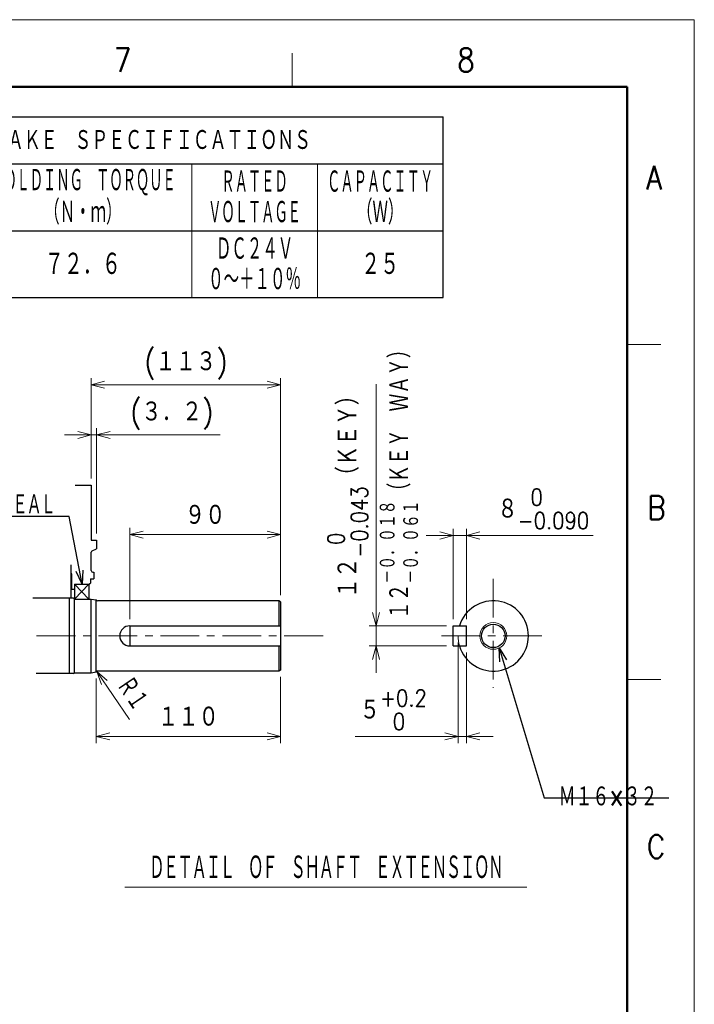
# Model space of a CAD drawing. Header units: millimetres. Extents: x 0 to 1733, y 0 to 1188.
# Tile 157 of 157: x 1277 to 1680, y 600 to 1188. Entities that reach past the tile are written whole.
import ezdxf

# ---------------------------------------------------------------- set-up
doc = ezdxf.new("R2010")
doc.units = ezdxf.units.MM
doc.header["$LTSCALE"] = 0.727559
doc.linetypes.add('CENTER', pattern=[50.8, 31.75, -6.35, 6.35, -6.35])
for name, color, linetype in [('NoLayerName_001', 7, 'Continuous'), ('NoLayerName_002', 7, 'Continuous'), ('NoLayerName_003', 7, 'Continuous')]:
    doc.layers.add(name, color=color, linetype=linetype)
doc.styles.get("Standard").update_dxf_attribs({"font": 'txt', "bigfont": 'extfont2'})
doc.dimstyles.get("Standard").update_dxf_attribs({"dimtxt": 2.5, "dimasz": 2.5, "dimexe": 1, "dimexo": 1, "dimtad": 1, "dimdec": 3, "dimzin": 0, "dimdsep": 46, "dimtxsty": 'Standard', "dimcen": 2.5, "dimadec": 3, "dimazin": 0, "dimtfac": 0.75, "dimtdec": 3, "dimtmove": 0, "dimatfit": 3, "dimfxl": 1, "dimarcsym": 0})

# ---------------------------------------------------------------- blocks, each defined once
blk = doc.blocks.new('_OPEN30')
at = {"color": 0, "linetype": 'ByBlock', "lineweight": -2}
for p, q in [((-1, 0.267949), (0, 0)), ((0, 0), (-1, -0.267949)), ((0, 0), (-1, 0))]:
    blk.add_line(p, q, dxfattribs=at)
blk = doc.blocks.new('*D132')
at = {"layer": 'Defpoints', "color": 0}
for p in [(1323, 798.5), (1433, 799.58), (1433, 760)]:
    blk.add_point(p, dxfattribs=at)
at = {"layer": 'NoLayerName_002', "color": 0, "linetype": 'Continuous', "lineweight": 13}
for p, q in [((1323, 794.5), (1323, 756)), ((1433, 795.58), (1433, 756)), ((1331, 760), (1425, 760))]:
    blk.add_line(p, q, dxfattribs=at)
at = {"layer": 'NoLayerName_002', "color": 0, "lineweight": 13, "xscale": 8, "yscale": 8, "zscale": 8, "rotation": 180}
blk.add_blockref('_OPEN30', (1323, 760), dxfattribs=at)
at = {"layer": 'NoLayerName_002', "color": 0, "lineweight": 13, "xscale": 8, "yscale": 8, "zscale": 8}
blk.add_blockref('_OPEN30', (1433, 760), dxfattribs=at)
at = {"layer": 'NoLayerName_002', "color": 0, "lineweight": 13, "insert": (1378, 771.63), "char_height": 12.8, "attachment_point": 5}
blk.add_mtext('\\W0.8594;１１０', dxfattribs=at)
blk = doc.blocks.new('*D133')
at = {"layer": 'Defpoints', "color": 0}
for p in [(1539, 820), (1544, 814), (1544, 760)]:
    blk.add_point(p, dxfattribs=at)
at = {"layer": 'NoLayerName_002', "color": 0, "linetype": 'Continuous', "lineweight": 13}
for p, q in [((1539, 816), (1539, 756)), ((1544, 810), (1544, 756)), ((1539, 760), (1477.6, 760)), ((1531, 760), (1523, 760)), ((1539, 760), (1544, 760)), ((1552, 760), (1560, 760))]:
    blk.add_line(p, q, dxfattribs=at)
at = {"layer": 'NoLayerName_002', "color": 0, "lineweight": 13, "xscale": 8, "yscale": 8, "zscale": 8}
blk.add_blockref('_OPEN30', (1539, 760), dxfattribs=at)
at = {"layer": 'NoLayerName_002', "color": 0, "lineweight": 13, "xscale": 8, "yscale": 8, "zscale": 8, "rotation": 180}
blk.add_blockref('_OPEN30', (1544, 760), dxfattribs=at)
at = {"layer": 'NoLayerName_002', "color": 0, "lineweight": 13, "insert": (1500.3, 775.86), "char_height": 12.8, "attachment_point": 5}
blk.add_mtext('\\A1;\\W0.8594;５{{\\H0.78x;\\A1;\\S+0.2^  0;}}', dxfattribs=at)
blk = doc.blocks.new('*D134')
at = {"layer": 'Defpoints', "color": 0}
for p in [(1433, 970), (1320, 910), (1433, 840.42)]:
    blk.add_point(p, dxfattribs=at)
at = {"layer": 'NoLayerName_002', "color": 0, "linetype": 'Continuous', "lineweight": 13}
for p, q in [((1320, 914), (1320, 974)), ((1433, 844.42), (1433, 974)), ((1328, 970), (1425, 970))]:
    blk.add_line(p, q, dxfattribs=at)
at = {"layer": 'NoLayerName_002', "color": 0, "lineweight": 13, "xscale": 8, "yscale": 8, "zscale": 8, "rotation": 180}
blk.add_blockref('_OPEN30', (1320, 970), dxfattribs=at)
at = {"layer": 'NoLayerName_002', "color": 0, "lineweight": 13, "xscale": 8, "yscale": 8, "zscale": 8}
blk.add_blockref('_OPEN30', (1433, 970), dxfattribs=at)
at = {"layer": 'NoLayerName_002', "color": 0, "lineweight": 13, "insert": (1376.5, 981.72), "char_height": 12.8, "attachment_point": 5}
blk.add_mtext('\\W0.8594;(１１３)', dxfattribs=at)
blk = doc.blocks.new('*D135')
at = {"layer": 'Defpoints', "color": 0}
for p in [(1323.2, 940), (1320, 910), (1323.2, 877.15)]:
    blk.add_point(p, dxfattribs=at)
at = {"layer": 'NoLayerName_002', "color": 0, "linetype": 'Continuous', "lineweight": 13}
for p, q in [((1320, 914), (1320, 944)), ((1323.2, 881.15), (1323.2, 944)), ((1312, 940), (1304, 940)), ((1320, 940), (1323.2, 940)), ((1323.2, 940), (1396.98, 940)), ((1331.2, 940), (1339.2, 940))]:
    blk.add_line(p, q, dxfattribs=at)
at = {"layer": 'NoLayerName_002', "color": 0, "lineweight": 13, "xscale": 8, "yscale": 8, "zscale": 8}
blk.add_blockref('_OPEN30', (1320, 940), dxfattribs=at)
at = {"layer": 'NoLayerName_002', "color": 0, "lineweight": 13, "xscale": 8, "yscale": 8, "zscale": 8, "rotation": 180}
blk.add_blockref('_OPEN30', (1323.2, 940), dxfattribs=at)
at = {"layer": 'NoLayerName_002', "color": 0, "lineweight": 13, "insert": (1368.09, 951.72), "char_height": 12.8, "attachment_point": 5}
blk.add_mtext('\\W0.8594;(３．２)', dxfattribs=at)
blk = doc.blocks.new('*D136')
at = {"layer": 'Defpoints', "color": 0}
for p in [(1433, 880.5), (1433, 840.42), (1343, 826)]:
    blk.add_point(p, dxfattribs=at)
at = {"layer": 'NoLayerName_002', "color": 0, "linetype": 'Continuous', "lineweight": 13}
for p, q in [((1343, 830), (1343, 884.5)), ((1433, 844.42), (1433, 884.5)), ((1351, 880.5), (1425, 880.5))]:
    blk.add_line(p, q, dxfattribs=at)
at = {"layer": 'NoLayerName_002', "color": 0, "lineweight": 13, "xscale": 8, "yscale": 8, "zscale": 8, "rotation": 180}
blk.add_blockref('_OPEN30', (1343, 880.5), dxfattribs=at)
at = {"layer": 'NoLayerName_002', "color": 0, "lineweight": 13, "xscale": 8, "yscale": 8, "zscale": 8}
blk.add_blockref('_OPEN30', (1433, 880.5), dxfattribs=at)
at = {"layer": 'NoLayerName_002', "color": 0, "lineweight": 13, "insert": (1388, 892.13), "char_height": 12.8, "attachment_point": 5}
blk.add_mtext('\\W0.8594;９０', dxfattribs=at)
blk = doc.blocks.new('*D137')
at = {"layer": 'Defpoints', "color": 0}
for p in [(1544, 880), (1536, 826), (1544, 826)]:
    blk.add_point(p, dxfattribs=at)
at = {"layer": 'NoLayerName_002', "color": 0, "linetype": 'Continuous', "lineweight": 13}
for p, q in [((1536, 830), (1536, 884)), ((1544, 830), (1544, 884)), ((1528, 880), (1520, 880)), ((1536, 880), (1544, 880)), ((1544, 880), (1619.71, 880)), ((1552, 880), (1560, 880))]:
    blk.add_line(p, q, dxfattribs=at)
at = {"layer": 'NoLayerName_002', "color": 0, "lineweight": 13, "xscale": 8, "yscale": 8, "zscale": 8}
blk.add_blockref('_OPEN30', (1536, 880), dxfattribs=at)
at = {"layer": 'NoLayerName_002', "color": 0, "lineweight": 13, "xscale": 8, "yscale": 8, "zscale": 8, "rotation": 180}
blk.add_blockref('_OPEN30', (1544, 880), dxfattribs=at)
at = {"layer": 'NoLayerName_002', "color": 0, "lineweight": 13, "insert": (1589.85, 895.86), "char_height": 12.8, "attachment_point": 5}
blk.add_mtext('\\A1;\\W0.8594;８{{\\H0.78x;\\A1;\\S 0^ -0.090;}}', dxfattribs=at)
blk = doc.blocks.new('*D138')
at = {"layer": 'Defpoints', "color": 0}
for p in [(1490, 826), (1536, 826), (1536, 814)]:
    blk.add_point(p, dxfattribs=at)
at = {"layer": 'NoLayerName_002', "color": 0, "linetype": 'Continuous', "lineweight": 13}
for p, q in [((1490, 826), (1490, 970.32)), ((1490, 834), (1490, 842)), ((1532, 826), (1486, 826)), ((1490, 814), (1490, 826)), ((1532, 814), (1486, 814)), ((1490, 806), (1490, 798))]:
    blk.add_line(p, q, dxfattribs=at)
at = {"layer": 'NoLayerName_002', "color": 0, "lineweight": 13, "xscale": 8, "yscale": 8, "zscale": 8}
for p, rotation in [((1490, 826), 270), ((1490, 814), 90)]:
    blk.add_blockref('_OPEN30', p, dxfattribs=dict(at, rotation=rotation))
at = {"layer": 'NoLayerName_002', "color": 0, "lineweight": 13, "insert": (1473.13, 906.16), "char_height": 12.8, "attachment_point": 5, "rotation": 90}
blk.add_mtext('\\A1;\\W0.8594;１２{{\\H0.78x;\\A1;\\S 0^ -0.043;}}（ＫＥＹ）', dxfattribs=at)
blk = doc.blocks.new('DIM_0003')
at = {"color": 3, "linetype": 'Continuous', "lineweight": 13}
blk.add_line((19.56, 0), (0, 28.82), dxfattribs=at)
blk.add_lwpolyline([(6.27, 23.4), (0, 28.82), (2.72, 21)], dxfattribs=at)
at = {"color": 3, "linetype": 'Continuous', "lineweight": 13, "width": 0.716146}
blk.add_text('Ｒ１', height=12.8, rotation=304.16758, dxfattribs=at).set_placement((10.52, 20.45))

msp = doc.modelspace()

# ---------------------------------------------------------------- linework, layer by layer
at = {"layer": 'NoLayerName_001', "color": 7, "linetype": 'Continuous', "lineweight": 13}
for p in [(0, 1188), (1680, 0)]:
    msp.add_line(p, (1680, 1188), dxfattribs=at)
at = {"layer": 'NoLayerName_001', "color": 2, "linetype": 'Continuous', "lineweight": 13}
for p, q in [((1440, 1148), (1440, 1168)), ((1640, 994), (1660, 994)), ((1660, 794), (1640, 794))]:
    msp.add_line(p, q, dxfattribs=at)
at = {"layer": 'NoLayerName_001', "color": 7, "linetype": 'Continuous', "lineweight": 50}
for p, q in [((100, 1148), (1640, 1148)), ((1640, 1148), (1640, 40))]:
    msp.add_line(p, q, dxfattribs=at)
at = {"layer": 'NoLayerName_001', "color": 7, "linetype": 'Continuous', "lineweight": 25}
for p, q in [((1090, 1130), (1530, 1130)), ((1530, 1022), (1530, 1130)), ((1090, 1102), (1530, 1102)), ((1090, 1062), (1530, 1062)), ((1090, 1022), (1530, 1022)), ((1310.44302005, 910), (1320, 910)), ((1320, 910), (1320, 877.15)), ((1320, 877.15), (1323.2, 877.15)), ((1323.2, 877.15), (1323.2, 872)), ((1320.60127389, 870.87011908), (1323.2, 872)), ((1320, 859), (1320, 869.95304903)), ((1308, 842.5), (1308, 862.5)), ((1308.5, 857), (1308, 857)), ((1308.5, 848), (1308.5, 857)), ((1319.5, 854), (1321.5, 854)), ((1319.5, 854), (1319.5, 851.57735027)), ((1321, 858), (1321.5, 858)), ((1321.5, 858), (1321.5, 854)), ((1308.5, 848), (1310, 848)), ((1310, 851), (1310, 842)), ((1310, 851), (1318.5, 851)), ((1310, 851), (1310, 848)), ((1310, 851), (1318.5, 851)), ((1318.5, 851), (1319.5, 851.57735027)), ((1318.5, 851), (1318.5, 842)), ((1309.5, 842.5), (1285.11941435, 842.5)), ((1307, 797.5), (1307, 842.5)), ((1310, 842), (1309.5, 842.5)), ((1310, 842), (1320, 842)), ((1310, 842), (1320, 842)), ((1310, 798), (1310, 842)), ((1320, 798), (1320, 842)), ((1320, 842), (1323, 841.5)), ((1323, 798.5), (1323, 841.5)), ((1432, 841), (1323.8660254, 841)), ((1432, 841), (1432, 826)), ((1433, 840.42264973), (1432, 841)), ((1433, 840.42264973), (1433, 799.57735027)), ((1343, 826), (1433, 826)), ((1343, 826), (1343, 814)), ((1536, 826), (1544, 826)), ((1536, 814), (1536, 826)), ((1544, 814), (1544, 826)), ((1343, 814), (1433, 814)), ((1432, 814), (1432, 799)), ((1536, 814), (1544, 814)), ((1309.5, 797.5), (1287.04644415, 797.5)), ((1309.5, 797.5), (1310, 798)), ((1310, 798), (1320, 798)), ((1320, 798), (1323, 798.5)), ((1432, 799), (1323.8660254, 799)), ((1433, 799.57735027), (1432, 799))]:
    msp.add_line(p, q, dxfattribs=at)
at = {"layer": 'NoLayerName_001', "color": 4, "linetype": 'Continuous', "lineweight": 13}
for p, q in [((1380, 1102), (1380, 1022)), ((1455, 1102), (1455, 1022)), ((1318.5, 851), (1310, 842)), ((1310, 851), (1318.5, 842)), ((1340, 670), (1580, 670))]:
    msp.add_line(p, q, dxfattribs=at)
at = {"layer": 'NoLayerName_001', "color": 4, "linetype": 'CENTER', "lineweight": 13}
for p, q in [((1560, 854), (1560, 789)), ((1287.41129513, 820), (1458.91695901, 820)), ((1529, 820), (1591, 820))]:
    msp.add_line(p, q, dxfattribs=at)
at = {"layer": 'NoLayerName_001', "color": 4, "linetype": 'Continuous', "lineweight": 13}
msp.add_circle((1560, 820), 8, dxfattribs=at)
at = {"layer": 'NoLayerName_001', "color": 7, "linetype": 'Continuous', "lineweight": 25}
msp.add_circle((1560, 820), 7, dxfattribs=at)
for centre, radius, start, end in [((1321, 869.95304903), 1, 113.498565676, 180), ((1321, 859), 1, 180, 270), ((1323.8660254, 842), 1, 210, 270), ((1560, 820), 21, 196.6015491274, 163.398450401), ((1343, 820), 6, 90, 270), ((1323.8660254, 798), 1, 90, 150)]:
    msp.add_arc(centre, radius, start, end, dxfattribs=at)
at = {"layer": 'NoLayerName_001', "color": 2, "linetype": 'Continuous', "lineweight": 13}
msp.add_arc((1560, 820), 21, 180.0000009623, 196.601549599, dxfattribs=at)

# ---------------------------------------------------------------- block references
at = {"layer": 'NoLayerName_002'}
msp.add_blockref('DIM_0003', (1323.30444336, 770.00860596), dxfattribs=at)

# ---------------------------------------------------------------- texts
at = {"layer": 'NoLayerName_001', "color": 2, "lineweight": 13, "char_height": 14, "attachment_point": 7}
for s, insert in [('\\A1;\\W0.8600;7', (1333.574012, 1156.925344)), ('\\A1;\\W0.8600;8', (1538.52772408, 1156.92534452)), ('\\A1;\\W0.8600;A', (1651.423116, 1086.65734)), ('\\A1;\\W0.8600;B', (1652.06628, 889.557968)), ('\\A1;\\W0.8600;C', (1651.747704, 687.169))]:
    msp.add_mtext(s, dxfattribs=dict(at, insert=insert))
at = {"layer": 'NoLayerName_001', "color": 7, "lineweight": 13, "attachment_point": 5}
for s, insert, char_height in [('\\A1;\\W0.7162;ＨＯＬＤＩＮＧ\u3000ＢＲＡＫＥ\u3000ＳＰＥＣＩＦＩＣＡＴＩＯＮＳ', (1310, 1116.0000001), 12.8000001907), ('\\A1;\\W0.5000;ＨＯＬＤＩＮＧ\u3000ＴＯＲＱＵＥ', (1315, 1091.09999943), 14.3999996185), ('\\A1;\\W0.5000;ＲＡＴＥＤ', (1417.5, 1091.09999962), 14.3999996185), ('\\A1;\\W0.5000;ＣＡＰＡＣＩＴＹ', (1492.5, 1091.09999962), 14.3999996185), ('\\A1;\\W0.5833;（Ｎ・ｍ）', (1315, 1072.89999924), 14.3999996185), ('\\A1;\\W0.5833;（Ｗ）', (1492.5, 1072.89999924), 14.3999996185), ('\\A1;\\W0.5000;ＶＯＬＴＡＧＥ', (1417.5, 1072.89999962), 14.3999996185), ('\\A1;\\W0.5833;ＤＣ２４Ｖ', (1417.5, 1051.09999981), 14.3999996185), ('\\A1;\\W0.7162;７２．６', (1315, 1042), 14.3999996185), ('\\A1;\\W0.7162;２５', (1492.5, 1042), 14.3999996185), ('\\A1;\\W0.5833;０～＋１０％', (1417.5, 1032.89999981), 14.3999996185)]:
    msp.add_mtext(s, dxfattribs=dict(at, insert=insert, char_height=char_height))
at = {"layer": 'NoLayerName_001', "color": 3, "lineweight": 13, "insert": (1516.0012817, 830.0000002), "char_height": 12.8000001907, "attachment_point": 7, "rotation": 90.0000025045}
msp.add_mtext('\\A1;\\W0.7537;１２{\\A1;\\H0.781x;\\S－０．０１８^ －０．０６１;}（ＫＥＹ\u3000ＷＡＹ）', dxfattribs=at)
at = {"layer": 'NoLayerName_002', "color": 3, "linetype": 'Continuous', "lineweight": 13}
for s, insert, char_height, attachment_point, line_spacing_factor in [('\\A1;\\W0.6510;\\T0.9200;ＤＵＳＴ\u3000ＳＥＡＬ', (1298.19575019, 892), 12.8000001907, 9, 0.6), ('\\A1;\\W0.7162;Ｍ１６×３２\u3000', (1599, 724), 12.8, 4, 0.7875)]:
    msp.add_mtext(s, dxfattribs=dict(at, insert=insert, char_height=char_height, attachment_point=attachment_point, line_spacing_factor=line_spacing_factor))
at = {"layer": 'NoLayerName_003', "color": 7, "lineweight": 13, "insert": (1460, 681.5999999), "char_height": 15.1999998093, "attachment_point": 5}
msp.add_mtext('\\A1;\\W0.5482;\\T0.9200;ＤＥＴＡＩＬ\u3000ＯＦ\u3000ＳＨＡＦＴ\u3000ＥＸＴＥＮＳＩＯＮ', dxfattribs=at)

# ---------------------------------------------------------------- dimensions: what is measured, and where the dimension line sits
at = {"layer": 'NoLayerName_002', "color": 3, "linetype": 'Continuous', "lineweight": 13}
for base, p1, p2, text, override, picture, middle in [((1433, 970), (1320, 910), (1433, 840.42264973), '\\W0.8594;(１１３)', {"dimtxt": 12.8, "dimasz": 8, "dimexe": 4, "dimexo": 4, "dimgap": 4, "dimdec": 8, "dimzin": 8, "dimpost": '(<>)', "dimblk": 'OPEN30', "dimclrd": 0, "dimclre": 0, "dimclrt": 0, "dimtp": 0, "dimtm": 0, "dimlwd": 13, "dimlwe": 13}, '*D134', (1376.5, 970)), ((1323.2, 940), (1320, 910), (1323.2, 877.15), '\\W0.8594;(３．２)', {"dimtxt": 12.8, "dimasz": 8, "dimexe": 4, "dimexo": 4, "dimgap": 4, "dimdec": 8, "dimzin": 8, "dimpost": '(<>)', "dimblk": 'OPEN30', "dimclrd": 0, "dimclre": 0, "dimclrt": 0, "dimtp": 0, "dimtm": 0, "dimlwd": 13, "dimlwe": 13}, '*D135', (1368.08822437, 940)), ((1544, 880), (1536, 826), (1544, 826), '\\W0.8594;８{{\\H0.78x;\\A1;\\S 0^ -0.090;}}', {"dimtxt": 12.8, "dimasz": 8, "dimexe": 4, "dimexo": 4, "dimgap": 4, "dimdec": 8, "dimzin": 8, "dimpost": '<>{{\\H0.78x;\\A1;\\S 0^ -0.090;}}', "dimblk": 'OPEN30', "dimclrd": 0, "dimclre": 0, "dimclrt": 0, "dimtp": 0, "dimtm": 0.09, "dimtfac": 0.7813, "dimtolj": 1, "dimlwd": 13, "dimlwe": 13}, '*D137', (1589.85416248, 880)), ((1433, 880.5), (1343, 826), (1433, 840.42264973), '\\W0.8594;９０', {"dimtxt": 12.8, "dimasz": 8, "dimexe": 4, "dimexo": 4, "dimgap": 4, "dimdec": 8, "dimzin": 8, "dimblk": 'OPEN30', "dimclrd": 0, "dimclre": 0, "dimclrt": 0, "dimtp": 0, "dimtm": 0, "dimlwd": 13, "dimlwe": 13}, '*D136', (1388, 880.5)), ((1544, 760), (1539, 819.99999965), (1544, 814), '\\W0.8594;５{{\\H0.78x;\\A1;\\S+0.2^  0;}}', {"dimtxt": 12.8, "dimasz": 8, "dimexe": 4, "dimexo": 4, "dimgap": 4, "dimdec": 8, "dimzin": 8, "dimpost": '<>{{\\H0.78x;\\A1;\\S+0.2^  0;}}', "dimblk": 'OPEN30', "dimclrd": 0, "dimclre": 0, "dimclrt": 0, "dimtp": 0.2, "dimtm": 0, "dimtfac": 0.7813, "dimtdec": 1, "dimtolj": 1, "dimlwd": 13, "dimlwe": 13}, '*D133', (1500.30176579, 760)), ((1433, 760), (1323, 798.5), (1433, 799.57735027), '\\W0.8594;１１０', {"dimtxt": 12.8, "dimasz": 8, "dimexe": 4, "dimexo": 4, "dimgap": 4, "dimdec": 8, "dimzin": 8, "dimblk": 'OPEN30', "dimclrd": 0, "dimclre": 0, "dimclrt": 0, "dimtp": 0, "dimtm": 0, "dimlwd": 13, "dimlwe": 13}, '*D132', (1378, 760))]:
    dim = msp.add_linear_dim(base=base, p1=p1, p2=p2, text=text, dimstyle='Standard', override=override, dxfattribs=at)
    dim.commit()
    dim.dimension.update_dxf_attribs({"geometry": picture, "text_midpoint": middle, "dimtype": 160})
dim = msp.add_linear_dim(base=(1490, 826), p1=(1536, 814), p2=(1536, 826), angle=90, text='\\W0.8594;１２{{\\H0.78x;\\A1;\\S 0^ -0.043;}}（ＫＥＹ）', dimstyle='Standard', override={"dimtxt": 12.8, "dimasz": 8, "dimexe": 4, "dimexo": 4, "dimgap": 4, "dimdec": 8, "dimzin": 8, "dimpost": '<>{{\\H0.78x;\\A1;\\S 0^ -0.043;}}（ＫＥＹ）', "dimblk": 'OPEN30', "dimclrd": 0, "dimclre": 0, "dimclrt": 0, "dimtp": 0, "dimtm": 0.043, "dimtfac": 0.7813, "dimtolj": 1, "dimlwd": 13, "dimlwe": 13}, dxfattribs=at)
dim.commit()
dim.dimension.update_dxf_attribs({"geometry": '*D138', "text_midpoint": (1490, 906.1581109), "dimtype": 160})

# ---------------------------------------------------------------- leaders
at = {"layer": 'NoLayerName_002', "color": 3, "linetype": 'Continuous', "lineweight": 13, "annotation_type": 0, "has_hookline": 1}
for points, hookline_direction, text_width in [([(1314.53524557, 851), (1306.82075019, 891.375), (1298.82075019, 891.375)], 1, 86.38880787), ([(1563.57770876, 812.84458247), (1590.375, 723.375), (1598.375, 723.375)], 0, 65.73913856)]:
    msp.add_leader(points, dimstyle='Standard', override={"dimtxt": 12.8, "dimasz": 8, "dimldrblk": 'OPEN30'}, dxfattribs=dict(at, hookline_direction=hookline_direction, text_width=text_width))

doc.saveas('drawing.dxf')
